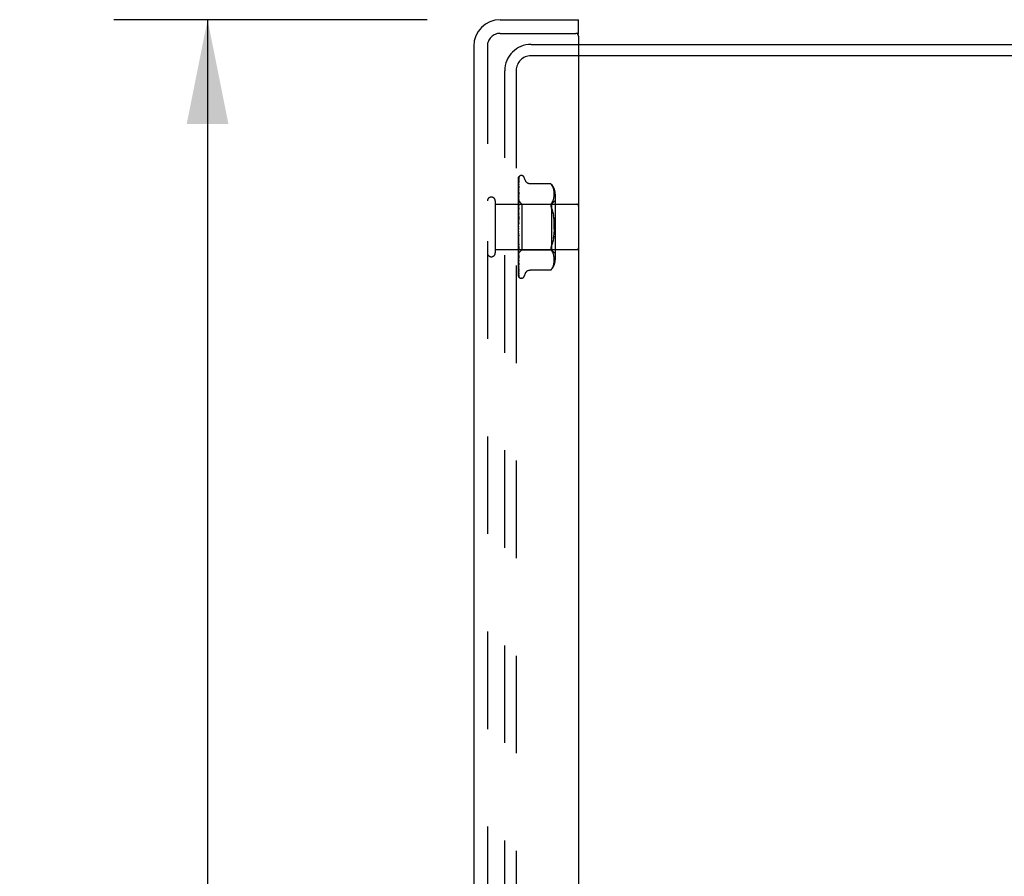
# Model space of a CAD drawing. Header units: inches. Extents: x 0 to 97.1, y 0 to 62.9.
# Tile 18 of 56: x 47.8 to 53.2, y 36.4 to 41.1. Entities that reach past the tile are written whole.
import ezdxf

# ---------------------------------------------------------------- set-up
doc = ezdxf.new("R2010")
doc.units = ezdxf.units.IN
doc.header["$LTSCALE"] = 5.342857
doc.header["$MEASUREMENT"] = 0
doc.linetypes.add('HIDDEN', pattern=[0.2, 0.1, -0.1])
doc.layers.get('0').update_dxf_attribs({"linetype": 'CONTINUOUS'})
for name, color, linetype in [('DEFAULT_2', 8, 'HIDDEN'), ('DIMENSIONS', 7, 'CONTINUOUS'), ('FRONT_COVER', 7, 'CONTINUOUS')]:
    doc.layers.add(name, color=color, linetype=linetype)
doc.styles.get("Standard").update_dxf_attribs({"font": 'arial.ttf'})
doc.dimstyles.new('DIMSTYLE_1', dxfattribs={"dimtxt": 0.428571, "dimasz": 0.571429, "dimexe": 0.09, "dimexo": 0.07, "dimgap": 0.0375, "dimtad": 0, "dimtih": 1, "dimtoh": 1, "dimzin": 4, "dimdsep": 46, "dimtxsty": 'Standard', "dimblk": '_FILLED', "dimblk1": '_FILLED', "dimblk2": '_FILLED', "dimcen": 0.09, "dimadec": 3, "dimazin": 1, "dimtfac": 1, "dimtdec": 3, "dimtofl": 0, "dimtmove": 0, "dimatfit": 3, "dimldrblk": '_FILLED', "dimfxl": 0, "dimtolj": 1, "dimtzin": 4, "dimarcsym": 0})

# ---------------------------------------------------------------- blocks, each defined once
blk = doc.blocks.new('_FILLED')
at = {"color": 0, "linetype": 'ByBlock'}
blk.add_solid([(0, 0), (-1, 0.2), (-1, -0.2)], dxfattribs=at)
blk = doc.blocks.new('*D8')
at = {"layer": 'DIMENSIONS', "color": 2, "linetype": 'Continuous'}
for p, q in [((50.0803, 41.0781), (48.3628, 41.0781)), ((48.8771, 41.0781), (48.8771, 32.1094)), ((48.8771, 20.8081), (48.8771, 29.9665)), ((50.0803, 20.8081), (48.3628, 20.8081))]:
    blk.add_line(p, q, dxfattribs=at)
at = {"layer": 'DIMENSIONS', "color": 2, "linetype": 'Continuous', "xscale": 0.5714285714, "yscale": 0.5714285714, "zscale": 0.5714285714}
for p, rotation in [((48.8771, 41.0781), 90), ((48.8771, 20.8081), 270)]:
    blk.add_blockref('_FILLED', p, dxfattribs=dict(at, rotation=rotation))
at = {"layer": 'DIMENSIONS', "color": 2, "linetype": 'Continuous', "insert": (48.8771, 31.8951), "char_height": 0.42857, "width": 2.058417, "attachment_point": 2, "line_spacing_factor": 0.9}
blk.add_mtext('20.27\\PFRONT\\PDOOR', dxfattribs=at)

msp = doc.modelspace()

# ---------------------------------------------------------------- linework, layer by layer
at = {"color": 3, "linetype": 'Continuous'}
for p, q in [((50.910346, 40.943072), (60.360346, 40.943072)), ((60.362346, 40.880072), (50.910346, 40.880072))]:
    msp.add_line(p, q, dxfattribs=at)
at = {"layer": 'DEFAULT_2', "color": 8, "linetype": 'HIDDEN'}
for p, q in [((50.650346, 40.943072), (50.910346, 40.943072)), ((50.910346, 40.880072), (50.648346, 40.880072)), ((50.505346, 21.088072), (50.505346, 40.798072)), ((50.568346, 40.800072), (50.568346, 21.086072))]:
    msp.add_line(p, q, dxfattribs=at)
for centre, radius in [((50.650346, 40.798072), 0.145), ((50.648346, 40.800072), 0.08)]:
    msp.add_arc(centre, radius, 90, 180, dxfattribs=at)
at = {"layer": 'FRONT_COVER', "color": 3, "linetype": 'Continuous'}
for p, q in [((50.480346, 41.078072), (50.910346, 41.078072)), ((50.910346, 40.988072), (50.910346, 20.898072)), ((50.335346, 40.933072), (50.335346, 20.953072))]:
    msp.add_line(p, q, dxfattribs=at)
at = {"layer": 'FRONT_COVER', "color": 7, "linetype": 'Continuous'}
for q in [(50.910346, 41.078072), (50.895346, 41.003072)]:
    msp.add_line((50.910346, 41.003072), q, dxfattribs=at)
at = {"layer": 'FRONT_COVER', "color": 8, "linetype": 'HIDDEN'}
for p, q in [((50.480346, 41.003072), (50.895346, 41.003072)), ((50.410346, 40.933072), (50.410346, 20.953072)), ((50.580346, 39.938497), (50.580346, 40.213341)), ((50.581133, 40.073668), (50.582989, 40.192298)), ((50.581989, 40.135098), (50.582989, 40.199606)), ((50.582315, 40.16347), (50.582989, 40.208693)), ((50.583152, 40.200713), (50.583165, 40.200749)), ((50.585174, 40.220127), (50.585099, 40.220029)), ((50.596843, 40.224322), (50.596013, 40.224322)), ((50.617979, 40.198313), (50.612504, 40.213355)), ((50.581132, 40.060056), (50.582989, 40.166888)), ((50.581133, 40.082551), (50.582315, 40.16347)), ((50.581988, 40.096008), (50.582989, 40.146947)), ((50.582999, 40.167044), (50.582227, 40.161276)), ((50.582988, 40.17752), (50.583019, 40.177867)), ((50.582988, 40.166883), (50.58299, 40.166944)), ((50.58299, 40.166944), (50.583, 40.167053)), ((50.757997, 40.179122), (50.645479, 40.179122)), ((50.757997, 40.179122), (50.758531, 40.178547)), ((50.758935, 40.1781), (50.758332, 40.178762)), ((50.760053, 40.176839), (50.761435, 40.175215)), ((50.765082, 40.170248), (50.761435, 40.175215)), ((50.761435, 40.175215), (50.765074, 40.170261)), ((50.76816, 40.165112), (50.765074, 40.170261)), ((50.77064, 40.159766), (50.768145, 40.16514)), ((50.772606, 40.154329), (50.770621, 40.159815)), ((50.774107, 40.148888), (50.772584, 40.154399)), ((50.775213, 40.143496), (50.774086, 40.148977)), ((50.775992, 40.138235), (50.775194, 40.1436)), ((50.776491, 40.133102), (50.775978, 40.138347)), ((50.453346, 40.085072), (50.453346, 39.801072)), ((50.58096, 40.114537), (50.580346, 40.108385)), ((50.580346, 40.087323), (50.599347, 40.068322)), ((50.58178, 40.122385), (50.58096, 40.114537)), ((50.581133, 40.086386), (50.58111, 40.086384)), ((50.581133, 40.085035), (50.58111, 40.085137)), ((50.581133, 40.082551), (50.58111, 40.082451)), ((50.581131, 40.020752), (50.582988, 40.092966)), ((50.581132, 40.042205), (50.582989, 40.133375)), ((50.581132, 40.067155), (50.581989, 40.118733)), ((50.581132, 40.051267), (50.581988, 40.096008)), ((50.581133, 40.078547), (50.581989, 40.135098)), ((50.582972, 40.092725), (50.581774, 40.08047)), ((50.581988, 40.06774), (50.582988, 40.108989)), ((50.582987, 40.092963), (50.582973, 40.092731)), ((50.582988, 40.133371), (50.582982, 40.133286)), ((50.76237, 40.068322), (50.78237, 40.088322)), ((50.768092, 40.081746), (50.770615, 40.087176)), ((50.770602, 40.087146), (50.772617, 40.092693)), ((50.772608, 40.092664), (50.774129, 40.098199)), ((50.774122, 40.09817), (50.775233, 40.103608)), ((50.775227, 40.103576), (50.775997, 40.108762)), ((50.775992, 40.108715), (50.776481, 40.113757)), ((50.776476, 40.11369), (50.776766, 40.118596)), ((50.776773, 40.12815), (50.776482, 40.133217)), ((50.776763, 40.118512), (50.77685, 40.123394)), ((50.77685, 40.123296), (50.776769, 40.128259)), ((50.78237, 40.122664), (50.78237, 39.763479)), ((50.453346, 40.067072), (50.900346, 40.067072)), ((50.580346, 40.072321), (50.580729, 40.069949)), ((50.580955, 40.071808), (50.580346, 40.065167)), ((50.580346, 40.055031), (50.58111, 40.059797)), ((50.580346, 40.057862), (50.58111, 40.051688)), ((50.580346, 40.035793), (50.58111, 40.041895)), ((50.580346, 40.039255), (50.58111, 40.031981)), ((50.581355, 40.028997), (50.580346, 40.017559)), ((50.580729, 40.069949), (50.58111, 40.06747)), ((50.581774, 40.08047), (50.580955, 40.071808)), ((50.581133, 40.078547), (50.58111, 40.078756)), ((50.581133, 40.073668), (50.58111, 40.073481)), ((50.581133, 40.067154), (50.58111, 40.06747)), ((50.581133, 40.060056), (50.58111, 40.059797)), ((50.581132, 40.051268), (50.58111, 40.051688)), ((50.581132, 40.042205), (50.58111, 40.041895)), ((50.581132, 40.031453), (50.58111, 40.031981)), ((50.581129, 39.996452), (50.582986, 40.047097)), ((50.58113, 40.008415), (50.581986, 40.034934)), ((50.581132, 40.031454), (50.581988, 40.06774)), ((50.582968, 40.046821), (50.581355, 40.028997)), ((50.581986, 40.034934), (50.582986, 40.065)), ((50.582986, 40.047113), (50.582968, 40.046826)), ((50.599347, 40.068322), (50.599347, 39.817822)), ((50.599347, 40.068322), (50.76237, 40.068322)), ((50.758128, 40.063507), (50.758525, 40.065793)), ((50.765041, 40.076658), (50.761435, 40.071773)), ((50.76237, 40.068322), (50.76237, 39.817822)), ((50.765031, 40.076641), (50.768106, 40.081774)), ((50.580346, 40.013205), (50.58111, 40.020421)), ((50.580346, 40.017172), (50.58111, 40.00906)), ((50.582965, 39.99721), (50.580346, 39.967277)), ((50.580346, 39.988081), (50.58111, 39.996151)), ((50.580346, 39.99241), (50.58111, 39.983755)), ((50.581132, 40.020752), (50.58111, 40.020421)), ((50.581131, 40.008415), (50.58111, 40.00906)), ((50.58113, 39.996452), (50.58111, 39.996151)), ((50.581119, 39.970086), (50.582975, 39.997331)), ((50.581125, 39.982928), (50.581671, 39.993087)), ((50.581671, 39.993087), (50.582306, 40.004579)), ((50.582306, 40.004579), (50.58298, 40.016507)), ((50.582975, 39.997331), (50.582965, 39.997206)), ((50.770279, 40.017317), (50.772396, 40.006056)), ((50.580346, 39.961331), (50.58111, 39.969963)), ((50.580346, 39.965865), (50.58111, 39.956979)), ((50.580346, 39.933921), (50.58111, 39.942803)), ((50.580346, 39.938497), (50.58111, 39.9297)), ((50.580346, 39.673407), (50.580346, 39.933921)), ((50.581119, 39.970086), (50.58111, 39.969963)), ((50.580346, 39.906842), (50.58111, 39.915653)), ((50.580346, 39.911293), (50.58111, 39.902905)), ((50.580346, 39.881072), (50.58111, 39.889493)), ((50.580346, 39.885239), (50.58111, 39.877561)), ((50.581127, 39.90266), (50.58111, 39.902904)), ((50.581129, 39.890214), (50.58111, 39.889493)), ((50.581131, 39.877236), (50.58111, 39.877561)), ((50.581658, 39.910119), (50.581113, 39.916673)), ((50.582983, 39.863537), (50.581127, 39.902659)), ((50.581675, 39.876548), (50.581129, 39.890214)), ((50.582987, 39.815527), (50.581131, 39.877236)), ((50.582965, 39.863789), (50.581512, 39.880173)), ((50.582292, 39.90274), (50.581658, 39.910119)), ((50.58231, 39.861053), (50.581675, 39.876548)), ((50.582965, 39.895127), (50.582292, 39.90274)), ((50.772396, 39.880088), (50.770279, 39.868826)), ((50.774057, 39.891895), (50.772394, 39.880075)), ((50.453346, 39.819072), (50.900346, 39.819072)), ((50.580346, 39.857543), (50.58111, 39.86527)), ((50.580346, 39.861274), (50.58111, 39.854585)), ((50.580346, 39.844336), (50.581772, 39.828575)), ((50.580346, 39.837105), (50.58111, 39.843859)), ((50.580346, 39.840266), (50.58111, 39.834807)), ((50.580346, 39.820497), (50.58111, 39.826034)), ((50.580544, 39.799018), (50.599347, 39.817822)), ((50.580856, 39.820232), (50.58111, 39.818942)), ((50.581132, 39.865854), (50.58111, 39.86527)), ((50.581132, 39.85426), (50.58111, 39.854585)), ((50.581132, 39.844334), (50.58111, 39.843859)), ((50.581133, 39.83452), (50.58111, 39.834807)), ((50.581133, 39.826403), (50.58111, 39.826034)), ((50.581127, 39.818823), (50.58111, 39.818942)), ((50.581133, 39.812702), (50.58111, 39.812439)), ((50.581132, 39.818717), (50.581127, 39.818823)), ((50.581987, 39.834308), (50.581131, 39.865854)), ((50.582988, 39.772196), (50.581132, 39.854259)), ((50.581988, 39.803635), (50.581132, 39.844333)), ((50.582989, 39.735068), (50.581132, 39.834519)), ((50.581989, 39.778024), (50.581132, 39.826403)), ((50.582989, 39.705473), (50.581132, 39.818717)), ((50.58168, 39.777821), (50.581133, 39.812701)), ((50.581772, 39.828575), (50.58297, 39.815801)), ((50.582987, 39.798488), (50.581987, 39.834308)), ((50.582984, 39.844924), (50.58231, 39.861053)), ((50.582966, 39.863772), (50.582983, 39.863532)), ((50.58297, 39.815795), (50.582987, 39.815524)), ((50.599347, 39.817822), (50.76237, 39.817822)), ((50.765041, 39.809485), (50.761435, 39.814371)), ((50.76237, 39.817822), (50.78237, 39.797822)), ((50.580346, 39.798839), (50.580544, 39.799019)), ((50.580346, 39.798716), (50.580957, 39.792295)), ((50.580957, 39.792295), (50.581776, 39.784003)), ((50.581133, 39.807419), (50.58111, 39.807564)), ((50.581133, 39.803721), (50.58111, 39.803565)), ((50.581133, 39.801031), (50.58111, 39.801083)), ((50.581133, 39.799783), (50.58111, 39.799734)), ((50.582315, 39.718783), (50.581133, 39.801031)), ((50.582989, 39.696463), (50.58168, 39.777821)), ((50.582989, 39.757332), (50.581988, 39.803635)), ((50.582989, 39.722912), (50.581989, 39.778024)), ((50.582976, 39.77237), (50.582988, 39.772201)), ((50.768106, 39.80437), (50.765031, 39.809502)), ((50.770615, 39.798967), (50.768092, 39.804398)), ((50.772617, 39.79345), (50.770602, 39.798997)), ((50.774129, 39.787945), (50.772608, 39.79348)), ((50.775233, 39.782535), (50.774122, 39.787973)), ((50.775997, 39.777381), (50.775227, 39.782567)), ((50.776481, 39.772387), (50.775992, 39.777429)), ((50.776766, 39.767548), (50.776476, 39.772453)), ((50.77685, 39.762749), (50.776763, 39.767631)), ((50.776769, 39.757885), (50.77685, 39.762848)), ((50.580346, 39.75829), (50.580964, 39.752455)), ((50.582989, 39.678936), (50.581989, 39.745442)), ((50.582989, 39.735046), (50.582988, 39.735073)), ((50.583017, 39.705125), (50.582988, 39.705479)), ((50.757997, 39.707021), (50.645473, 39.707021)), ((50.758084, 39.707119), (50.757997, 39.707021)), ((50.765082, 39.715895), (50.761435, 39.710929)), ((50.765074, 39.715883), (50.76816, 39.721031)), ((50.768145, 39.721004), (50.77064, 39.726377)), ((50.770621, 39.726329), (50.772606, 39.731814)), ((50.772584, 39.731745), (50.774107, 39.737255)), ((50.774086, 39.737167), (50.775213, 39.742648)), ((50.775194, 39.742544), (50.775992, 39.747909)), ((50.775978, 39.747796), (50.776491, 39.753041)), ((50.776482, 39.752927), (50.776773, 39.757994)), ((50.582989, 39.670964), (50.582658, 39.693523)), ((50.584073, 39.667568), (50.584111, 39.667522)), ((50.596843, 39.661822), (50.596013, 39.661822)), ((50.617979, 39.68783), (50.612504, 39.672788))]:
    msp.add_line(p, q, dxfattribs=at)
for points in [[(50.580346, 40.213336), (50.580878, 40.214626), (50.581467, 40.215779), (50.582093, 40.216803), (50.582725, 40.217688), (50.583335, 40.218435), (50.583893, 40.219041), (50.58437, 40.219505), (50.584747, 40.219839), (50.585001, 40.220039), (50.58514, 40.22013), (50.585174, 40.220127)], [(50.584204, 40.219073), (50.583627, 40.218248), (50.582913, 40.217035), (50.582296, 40.215773), (50.581747, 40.214451), (50.581246, 40.213053), (50.580783, 40.211563), (50.580346, 40.209911)], [(50.58349, 40.214716), (50.583116, 40.214159), (50.582863, 40.213777), (50.582587, 40.213347), (50.582291, 40.212869), (50.581986, 40.21235), (50.581675, 40.211793), (50.581365, 40.211198), (50.581062, 40.21057), (50.580769, 40.209908), (50.580493, 40.209214), (50.580346, 40.208807)], [(50.583191, 40.210072), (50.582842, 40.20883), (50.582366, 40.207012), (50.581907, 40.205116), (50.581468, 40.203146), (50.581045, 40.201101), (50.580641, 40.198982), (50.580346, 40.197299)], [(50.582801, 40.200024), (50.58232, 40.199122), (50.58204, 40.19859), (50.581744, 40.198012), (50.581441, 40.197397), (50.58114, 40.196748), (50.580844, 40.196065), (50.580563, 40.195353), (50.580346, 40.194751)], [(50.583044, 40.192877), (50.582714, 40.191048), (50.582262, 40.188428), (50.581823, 40.185761), (50.5814, 40.183055), (50.580991, 40.18031), (50.580599, 40.177531), (50.580346, 40.175646)], [(50.581133, 40.086386), (50.582315, 40.169218), (50.582658, 40.192866), (50.582989, 40.215479)], [(50.581133, 40.085036), (50.582315, 40.166787), (50.582658, 40.190113), (50.582989, 40.212414)], [(50.583165, 40.200749), (50.583098, 40.200604), (50.582977, 40.200361), (50.582801, 40.200024)], [(50.582989, 40.215476), (50.582996, 40.215709), (50.583054, 40.216292), (50.583162, 40.216854), (50.583316, 40.217385), (50.583508, 40.21788), (50.583723, 40.218322), (50.583943, 40.218699), (50.58415, 40.219004), (50.584208, 40.219082)], [(50.582989, 40.212412), (50.583006, 40.212791), (50.583077, 40.213353), (50.583191, 40.213861), (50.583327, 40.214285), (50.583454, 40.214599), (50.583552, 40.2148), (50.583601, 40.214888), (50.583603, 40.214891)], [(50.582989, 40.208688), (50.58303, 40.209288), (50.583127, 40.209832), (50.583189, 40.210069)], [(50.582989, 40.199607), (50.583006, 40.199947), (50.583063, 40.200358), (50.583126, 40.200627), (50.583152, 40.200713)], [(50.582989, 40.192293), (50.583009, 40.192641), (50.583043, 40.192882)], [(50.583603, 40.214891), (50.583585, 40.214862), (50.58349, 40.214716)], [(50.645389, 40.179122), (50.644191, 40.179147), (50.641634, 40.179366), (50.639182, 40.17979), (50.63684, 40.180403), (50.634611, 40.181188), (50.632505, 40.182124), (50.630526, 40.183194), (50.628681, 40.184381), (50.626971, 40.185673), (50.625397, 40.187053), (50.623956, 40.188508), (50.622647, 40.190026), (50.621465, 40.191603), (50.620415, 40.193221), (50.619494, 40.194867), (50.6187, 40.196522), (50.617979, 40.198314)], [(50.582411, 40.176411), (50.581802, 40.175131), (50.581455, 40.174388), (50.581097, 40.173589), (50.580742, 40.172737), (50.580406, 40.171843), (50.580346, 40.171672)], [(50.582227, 40.161276), (50.581793, 40.157894), (50.581374, 40.154512), (50.580969, 40.151133), (50.580346, 40.145656)], [(50.581283, 40.142706), (50.580929, 40.141894), (50.58058, 40.141034), (50.580346, 40.140406)], [(50.582986, 40.146944), (50.582984, 40.146928), (50.582952, 40.146754), (50.582868, 40.146438), (50.582719, 40.145995), (50.582507, 40.145451), (50.582247, 40.14484), (50.581948, 40.144171), (50.581283, 40.142706)], [(50.581989, 40.118733), (50.582658, 40.158222), (50.582989, 40.177519)], [(50.583018, 40.177866), (50.583011, 40.17784), (50.582956, 40.177671), (50.582838, 40.177367), (50.582654, 40.17694), (50.582411, 40.176411)], [(50.758332, 40.178762), (50.758142, 40.178966), (50.758031, 40.179084), (50.757997, 40.179122)], [(50.75894, 40.178094), (50.759454, 40.177521), (50.760053, 40.176839)], [(50.760313, 40.176538), (50.759802, 40.177126), (50.759339, 40.177649)], [(50.581834, 40.105479), (50.581177, 40.104047), (50.580843, 40.103301), (50.58052, 40.102533), (50.580346, 40.102091)], [(50.580346, 40.08728), (50.58062, 40.086992), (50.580836, 40.086758), (50.580995, 40.086578), (50.581095, 40.086454), (50.581133, 40.08639), (50.581133, 40.086386)], [(50.580346, 40.086869), (50.580538, 40.086485), (50.580729, 40.086068), (50.58092, 40.085619), (50.58111, 40.085137)], [(50.580346, 40.086434), (50.580538, 40.086472), (50.580729, 40.086476), (50.58092, 40.086447), (50.58111, 40.086384)], [(50.580346, 40.085341), (50.58062, 40.085163), (50.580836, 40.085042), (50.580995, 40.084979), (50.581095, 40.084974), (50.581133, 40.085026), (50.581133, 40.085035)], [(50.580346, 40.084006), (50.58062, 40.083619), (50.580836, 40.083281), (50.580995, 40.082991), (50.581095, 40.082753), (50.581133, 40.082574), (50.581133, 40.082551)], [(50.580346, 40.080817), (50.580538, 40.081276), (50.580729, 40.081701), (50.58092, 40.082093), (50.58111, 40.082451)], [(50.580346, 40.082108), (50.580538, 40.081315), (50.580729, 40.080492), (50.58092, 40.079639), (50.58111, 40.078756)], [(50.582981, 40.133277), (50.582657, 40.130402), (50.58178, 40.122385)], [(50.582987, 40.108992), (50.582971, 40.108769), (50.582915, 40.108418), (50.582804, 40.107962), (50.582633, 40.107421), (50.582406, 40.106813), (50.582137, 40.106163), (50.581834, 40.105479)], [(50.580346, 40.078261), (50.58062, 40.078198), (50.580836, 40.078194), (50.580995, 40.078251), (50.581095, 40.078364), (50.581133, 40.078547)], [(50.580346, 40.075639), (50.58062, 40.075166), (50.580836, 40.074737), (50.580995, 40.074346), (50.581095, 40.074003), (50.581133, 40.073716), (50.581133, 40.073668)], [(50.580346, 40.070222), (50.580538, 40.071085), (50.580729, 40.071916), (50.58092, 40.072715), (50.58111, 40.073481)], [(50.580346, 40.066295), (50.58062, 40.06635), (50.580836, 40.066463), (50.580995, 40.066637), (50.581095, 40.066865), (50.581133, 40.067154)], [(50.582986, 40.065011), (50.582981, 40.064902), (50.58293, 40.064423), (50.582815, 40.063852), (50.58263, 40.063211), (50.582383, 40.062526), (50.582085, 40.061813), (50.581755, 40.061096), (50.581406, 40.060377), (50.581053, 40.059659), (50.580706, 40.058936), (50.580346, 40.058129)], [(50.580346, 40.06248), (50.58062, 40.06194), (50.580836, 40.061434), (50.580995, 40.060957), (50.581095, 40.060521), (50.581133, 40.060136), (50.581133, 40.060056)], [(50.580346, 40.049875), (50.580621, 40.050048), (50.580837, 40.050274), (50.580995, 40.050554), (50.581094, 40.050885), (50.581132, 40.051268)], [(50.580346, 40.045005), (50.58062, 40.044417), (50.580836, 40.043853), (50.580995, 40.043308), (50.581095, 40.042794), (50.581133, 40.042325), (50.581132, 40.042205)], [(50.580346, 40.029595), (50.58062, 40.029876), (50.580836, 40.030207), (50.580995, 40.030592), (50.581095, 40.031021), (50.581132, 40.031453)], [(50.758128, 40.063507), (50.757994, 40.061097), (50.758128, 40.058546), (50.758525, 40.055828), (50.759201, 40.052928), (50.760173, 40.049807), (50.761435, 40.046514)], [(50.761435, 40.071773), (50.760173, 40.069965), (50.759201, 40.067947), (50.758525, 40.065793)], [(50.770279, 40.017317), (50.76774, 40.02788), (50.764794, 40.037594), (50.761435, 40.046514)], [(50.761435, 40.046514), (50.764798, 40.037581), (50.767746, 40.02786), (50.770283, 40.017299)], [(50.580346, 40.023847), (50.58062, 40.023231), (50.580836, 40.022629), (50.580995, 40.022035), (50.581095, 40.021463), (50.581133, 40.020927), (50.581132, 40.020752)], [(50.58298, 40.016531), (50.582931, 40.01602), (50.5828, 40.015338), (50.582596, 40.014636), (50.58234, 40.013959), (50.582048, 40.013308), (50.581738, 40.012696), (50.581422, 40.012116), (50.581106, 40.011556), (50.580795, 40.011002), (50.58049, 40.010436), (50.580346, 40.010153)], [(50.580346, 40.006187), (50.58062, 40.006568), (50.580836, 40.006992), (50.580995, 40.007464), (50.581095, 40.007972), (50.581131, 40.008415)], [(50.580346, 39.999769), (50.58062, 39.999148), (50.580836, 39.99853), (50.580995, 39.997909), (50.581095, 39.997298), (50.581133, 39.996715), (50.58113, 39.996452)], [(50.580346, 39.980499), (50.58062, 39.980966), (50.580836, 39.981468), (50.580995, 39.982009), (50.581095, 39.982577), (50.581125, 39.982928)], [(50.581109, 40.000291), (50.581138, 40.000498), (50.581212, 40.000648), (50.581328, 40.000736), (50.581483, 40.000761), (50.581671, 40.000718), (50.581882, 40.000605), (50.582103, 40.000422), (50.582325, 40.000162), (50.582535, 39.999819), (50.582719, 39.9994), (50.582864, 39.998904), (50.582956, 39.998358), (50.582989, 39.997792), (50.582975, 39.997331)], [(50.581125, 39.982928), (50.581133, 39.983157), (50.58111, 39.983755)], [(50.776682, 39.929901), (50.776854, 39.943066), (50.776683, 39.956233), (50.776178, 39.969225), (50.77531, 39.981941), (50.774057, 39.994248), (50.772394, 40.006068)], [(50.774058, 39.994242), (50.77531, 39.981941), (50.776178, 39.96923), (50.776682, 39.956242), (50.776854, 39.943077), (50.776683, 39.92991), (50.776178, 39.916919), (50.77531, 39.904202)], [(50.580346, 39.973641), (50.58062, 39.973038), (50.580836, 39.972427), (50.580995, 39.9718), (50.581095, 39.971174), (50.581133, 39.970564), (50.581119, 39.970086)], [(50.581243, 39.961267), (50.5809, 39.960814), (50.580733, 39.960591), (50.580553, 39.960339), (50.580346, 39.960026)], [(50.580346, 39.953458), (50.58062, 39.953994), (50.580836, 39.954555), (50.580995, 39.955147), (50.581034, 39.955342)], [(50.580346, 39.946409), (50.58062, 39.945846), (50.580836, 39.945262), (50.580995, 39.944653), (50.581095, 39.944034), (50.581133, 39.943419), (50.58111, 39.942803)], [(50.580346, 39.926041), (50.58062, 39.926627), (50.580836, 39.927227), (50.580995, 39.927848), (50.581095, 39.928473), (50.581133, 39.929089), (50.58111, 39.9297)], [(50.581034, 39.955341), (50.581287, 39.956711), (50.581578, 39.958248), (50.581883, 39.959813), (50.582202, 39.961408), (50.582536, 39.96304), (50.582851, 39.964543)], [(50.581034, 39.955342), (50.581095, 39.955754), (50.581133, 39.956363), (50.58111, 39.956979)], [(50.582878, 39.964678), (50.58278, 39.964245), (50.582584, 39.963622), (50.582356, 39.963069), (50.582113, 39.962585), (50.581873, 39.962175), (50.581646, 39.961826), (50.581436, 39.961528), (50.581243, 39.961267)], [(50.580346, 39.919056), (50.58062, 39.918553), (50.580836, 39.918019), (50.580995, 39.917449), (50.581095, 39.916859), (50.581113, 39.916673)], [(50.580346, 39.89924), (50.58062, 39.899854), (50.580836, 39.900472), (50.580995, 39.901099), (50.581095, 39.90172), (50.581133, 39.90232), (50.581127, 39.90266)], [(50.580346, 39.900914), (50.580504, 39.900638), (50.58078, 39.900182), (50.581343, 39.89929)], [(50.581512, 39.880173), (50.580403, 39.892848), (50.580346, 39.893509)], [(50.580346, 39.892572), (50.58062, 39.892146), (50.580836, 39.891681), (50.580995, 39.891172), (50.581095, 39.890632), (50.581129, 39.890214)], [(50.580346, 39.874023), (50.58062, 39.874644), (50.580836, 39.875257), (50.580995, 39.875867), (50.581095, 39.876461), (50.581133, 39.877024), (50.581131, 39.877236)], [(50.580346, 39.867912), (50.58062, 39.86758), (50.580836, 39.8672), (50.580995, 39.86677), (50.581095, 39.8663), (50.581132, 39.865854)], [(50.581113, 39.916673), (50.581133, 39.916262), (50.58111, 39.915653)], [(50.581343, 39.89929), (50.581632, 39.898818), (50.581923, 39.898306), (50.582211, 39.897739), (50.582477, 39.897122), (50.582708, 39.89645), (50.582875, 39.895763), (50.582968, 39.895072)], [(50.770283, 39.868844), (50.76774, 39.858264), (50.764794, 39.848549)], [(50.772396, 39.880088), (50.774058, 39.891902), (50.77531, 39.904203), (50.776178, 39.916913)], [(50.580346, 39.851302), (50.58062, 39.851907), (50.580836, 39.852492), (50.580995, 39.853065), (50.581095, 39.85361), (50.581133, 39.854115), (50.581132, 39.85426)], [(50.580346, 39.851611), (50.580383, 39.851531), (50.580692, 39.850888), (50.581014, 39.850258), (50.581344, 39.849625), (50.581674, 39.848982), (50.581997, 39.848317), (50.582301, 39.847628), (50.582567, 39.846929), (50.582781, 39.846224), (50.582919, 39.845562), (50.582981, 39.84498), (50.582984, 39.84491)], [(50.580346, 39.845969), (50.58062, 39.845742), (50.580836, 39.845462), (50.580995, 39.845125), (50.581095, 39.844742), (50.581132, 39.844334)], [(50.580346, 39.831898), (50.58062, 39.832464), (50.580836, 39.833002), (50.580995, 39.833515), (50.581095, 39.833992), (50.581133, 39.834421), (50.581133, 39.83452)], [(50.580346, 39.827536), (50.58062, 39.827422), (50.580836, 39.827251), (50.580995, 39.827021), (50.581095, 39.826739), (50.581133, 39.826403)], [(50.580346, 39.822974), (50.580474, 39.822268), (50.580602, 39.821576), (50.580856, 39.820232)], [(50.580346, 39.816511), (50.580601, 39.816982), (50.580806, 39.81742), (50.580964, 39.817829), (50.581071, 39.818202), (50.581125, 39.818532), (50.581132, 39.818717)], [(50.580346, 39.813278), (50.58062, 39.813282), (50.580836, 39.813227), (50.580995, 39.813111), (50.581095, 39.81294), (50.581133, 39.812702)], [(50.580346, 39.808319), (50.580538, 39.809306), (50.580729, 39.810322), (50.58092, 39.811366), (50.58111, 39.812439)], [(50.761435, 39.83963), (50.760173, 39.836337), (50.759201, 39.833215), (50.758525, 39.830315), (50.758128, 39.827597), (50.757994, 39.825046), (50.758128, 39.822637), (50.758525, 39.820351), (50.759201, 39.818196), (50.760173, 39.816179), (50.761435, 39.814371)], [(50.761435, 39.83963), (50.764798, 39.848563), (50.767746, 39.858284)], [(50.580346, 39.810022), (50.580538, 39.809358), (50.580729, 39.808727), (50.58092, 39.808129), (50.58111, 39.807564)], [(50.580346, 39.805699), (50.58062, 39.806131), (50.580836, 39.806516), (50.580995, 39.806858), (50.581095, 39.80715), (50.581133, 39.807384), (50.581133, 39.807419)], [(50.580346, 39.805425), (50.580414, 39.805258), (50.580765, 39.804438), (50.581133, 39.80364), (50.581504, 39.802853), (50.581865, 39.802077), (50.582199, 39.801321), (50.58249, 39.80059), (50.582719, 39.799915), (50.582877, 39.799314), (50.582961, 39.798817), (50.582987, 39.798485)], [(50.580346, 39.803711), (50.58062, 39.803832), (50.580836, 39.803895), (50.580995, 39.803898), (50.581095, 39.803844), (50.581133, 39.803721)], [(50.580346, 39.801012), (50.580538, 39.801603), (50.580729, 39.802226), (50.58092, 39.80288), (50.58111, 39.803565)], [(50.580346, 39.801879), (50.580538, 39.801629), (50.580729, 39.801413), (50.58092, 39.801231), (50.58111, 39.801083)], [(50.580346, 39.799852), (50.58062, 39.800191), (50.580836, 39.800478), (50.580995, 39.800714), (50.581095, 39.800896), (50.581133, 39.801018), (50.581133, 39.801031)], [(50.580346, 39.799181), (50.58062, 39.799416), (50.580836, 39.799594), (50.580995, 39.799716), (50.581095, 39.799781), (50.581133, 39.799786), (50.581133, 39.799783)], [(50.580346, 39.764096), (50.580531, 39.763609), (50.580863, 39.762798), (50.581204, 39.762017), (50.581868, 39.760553)], [(50.580544, 39.799019), (50.580729, 39.79922), (50.58092, 39.79946), (50.58111, 39.799734)], [(50.582989, 39.684476), (50.58168, 39.770601), (50.581387, 39.790206), (50.581133, 39.807419)], [(50.581989, 39.745442), (50.581387, 39.78622), (50.581133, 39.80372)], [(50.582658, 39.693523), (50.58168, 39.761168), (50.581387, 39.781727), (50.581133, 39.799783)], [(50.581776, 39.784003), (50.582207, 39.779761), (50.582976, 39.772378)], [(50.581868, 39.760553), (50.582171, 39.75987), (50.582438, 39.759232), (50.582661, 39.758648), (50.582826, 39.758146), (50.582928, 39.757749), (50.582975, 39.757476), (50.582988, 39.75733)], [(50.580346, 39.729145), (50.580436, 39.728893), (50.580782, 39.727994), (50.581137, 39.72715), (50.581479, 39.726383), (50.582103, 39.725031)], [(50.580346, 39.724509), (50.580588, 39.72251), (50.580978, 39.719426), (50.581384, 39.716351), (50.581805, 39.713296), (50.58224, 39.710261), (50.58269, 39.707251), (50.583016, 39.705134)], [(50.580964, 39.752455), (50.581367, 39.748799), (50.581785, 39.745119), (50.582218, 39.741417), (50.582989, 39.735055)], [(50.582103, 39.725031), (50.582371, 39.72444), (50.582608, 39.723896), (50.582791, 39.723439), (50.582912, 39.723097), (50.582976, 39.722877), (50.582987, 39.722829)], [(50.582989, 39.672833), (50.582658, 39.695295), (50.582315, 39.718783)], [(50.582987, 39.722829), (50.582996, 39.722783), (50.582992, 39.722819), (50.582988, 39.72291)], [(50.617979, 39.68783), (50.6187, 39.689621), (50.619494, 39.691277), (50.620415, 39.692923), (50.621465, 39.694541), (50.622646, 39.696117), (50.623956, 39.697635), (50.625397, 39.69909), (50.626971, 39.70047), (50.62868, 39.701762), (50.630525, 39.702949), (50.632504, 39.704019), (50.63461, 39.704955), (50.636839, 39.70574), (50.639182, 39.706353), (50.641633, 39.706777), (50.64419, 39.706996), (50.645387, 39.707021)], [(50.758085, 39.707119), (50.758369, 39.707423), (50.758853, 39.70795), (50.759529, 39.708709), (50.760389, 39.7097), (50.761435, 39.710929)], [(50.761435, 39.710929), (50.760388, 39.709699), (50.759528, 39.708707), (50.758852, 39.707949), (50.758368, 39.707422)], [(50.580346, 39.701849), (50.580478, 39.701474), (50.580783, 39.70068), (50.581103, 39.69992), (50.581432, 39.699195), (50.581757, 39.698512), (50.582071, 39.697877)], [(50.580346, 39.698576), (50.580615, 39.696799), (50.581011, 39.694346), (50.581424, 39.691946), (50.581853, 39.689606), (50.582298, 39.687323), (50.582758, 39.685105), (50.583093, 39.683572)], [(50.580346, 39.683197), (50.58057, 39.682581), (50.580821, 39.681953), (50.581084, 39.68135), (50.581355, 39.680772), (50.58163, 39.680222), (50.581904, 39.6797), (50.582174, 39.679208), (50.582433, 39.678751), (50.582677, 39.67833)], [(50.580346, 39.681381), (50.580398, 39.681122), (50.580784, 39.679329), (50.581191, 39.67764), (50.581619, 39.676027), (50.58207, 39.674485), (50.582548, 39.673015), (50.583053, 39.671622), (50.583425, 39.670692)], [(50.580346, 39.673863), (50.580383, 39.673761), (50.580645, 39.673081), (50.580927, 39.672431), (50.581223, 39.671813), (50.58153, 39.671228), (50.581842, 39.670678), (50.582155, 39.670163), (50.582466, 39.669684), (50.582768, 39.669245), (50.583058, 39.668845), (50.58333, 39.668488), (50.583577, 39.668175), (50.583789, 39.667913), (50.584073, 39.667568)], [(50.580346, 39.673407), (50.580441, 39.673106), (50.580918, 39.671772), (50.581462, 39.670538), (50.582103, 39.669364), (50.582949, 39.668133)], [(50.582071, 39.697877), (50.582618, 39.696778), (50.582829, 39.696339), (50.582979, 39.696008), (50.583025, 39.695895)], [(50.582677, 39.67833), (50.583081, 39.677642), (50.583219, 39.677402), (50.583276, 39.677299)], [(50.583025, 39.695895), (50.583056, 39.695817), (50.583071, 39.695774), (50.583046, 39.695879), (50.583008, 39.696137), (50.582989, 39.696461)], [(50.58309, 39.683576), (50.583035, 39.683883), (50.582989, 39.684481)], [(50.583276, 39.677299), (50.583301, 39.677254), (50.583329, 39.677198), (50.583307, 39.67725), (50.583239, 39.677426), (50.583143, 39.677745), (50.583054, 39.678178), (50.582997, 39.678698), (50.582989, 39.678937)], [(50.583422, 39.670699), (50.58329, 39.671051), (50.583136, 39.671596), (50.58303, 39.672215), (50.582989, 39.672837)], [(50.584111, 39.667522), (50.584115, 39.667516), (50.584085, 39.667556), (50.583989, 39.667693), (50.583848, 39.667914), (50.58368, 39.668212), (50.583512, 39.66856), (50.583363, 39.668928), (50.583233, 39.669325), (50.583126, 39.669748), (50.583046, 39.670208), (50.582998, 39.670709), (50.582989, 39.670967)]]:
    msp.add_lwpolyline(points, dxfattribs=at)
at = {"layer": 'FRONT_COVER', "color": 3, "linetype": 'Continuous'}
for centre, radius, start, end in [((50.480346, 40.933072), 0.145, 90, 180), ((50.895346, 40.988072), 0.015, 0, 90)]:
    msp.add_arc(centre, radius, start, end, dxfattribs=at)
at = {"layer": 'FRONT_COVER', "color": 8, "linetype": 'HIDDEN'}
for centre, radius, start, end in [((50.480346, 40.933072), 0.07, 90, 180), ((50.596013, 40.207655), 0.016667, 90, 160.051559), ((50.596843, 40.207655), 0.016667, 20, 90), ((50.704793, 40.122664), 0.077578, 0, 46.699244), ((50.431846, 40.085072), 0.0215, 0, 180), ((50.900346, 40.057072), 0.01, 0, 90), ((50.900346, 39.829072), 0.01, 270, 360), ((50.431846, 39.801072), 0.0215, 180, 360), ((50.704793, 39.763479), 0.077578, 313.300757, 360), ((50.596013, 39.678488), 0.016667, 218.621845, 270), ((50.596843, 39.678488), 0.016667, 270, 340)]:
    msp.add_arc(centre, radius, start, end, dxfattribs=at)

# ---------------------------------------------------------------- dimensions: what is measured, and where the dimension line sits
at = {"layer": 'DIMENSIONS', "color": 2, "linetype": 'Continuous'}
dim = msp.add_linear_dim(base=(48.877076, 20.808072), p1=(50.150346, 41.078072), p2=(50.150346, 20.808072), angle=270, text='<>\\PFRONT\\PDOOR', dimstyle='DIMSTYLE_1', dxfattribs=at)
dim.commit()
dim.dimension.update_dxf_attribs({"geometry": '*D8', "text_midpoint": (48.877076, 31.037955), "dimtype": 160})

doc.saveas('drawing.dxf')
